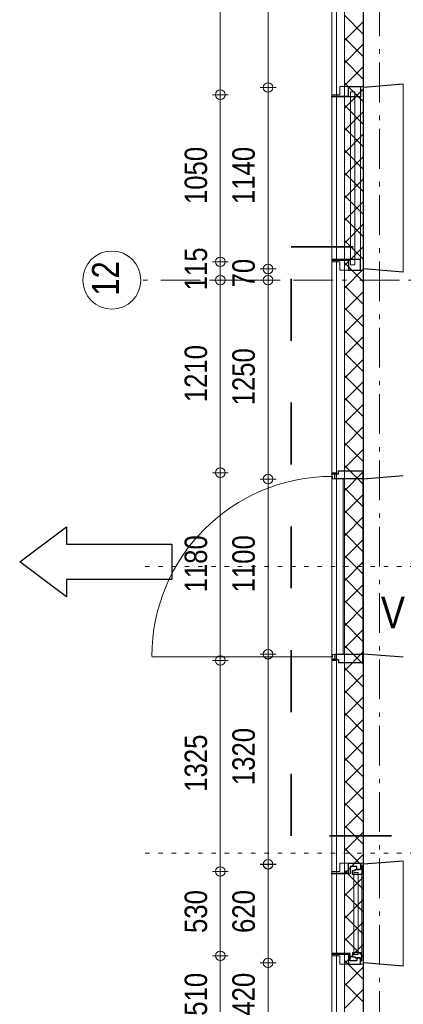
# Model space of a CAD drawing. Header units: millimetres. Extents: x 18442 to 242186, y -49554 to 63508.
# Tile 155 of 175: x 214675 to 217086, y 24452 to 30638. Entities that reach past the tile are written whole.
import ezdxf

# ---------------------------------------------------------------- set-up
doc = ezdxf.new("R2010")
doc.units = ezdxf.units.MM
doc.header["$LTSCALE"] = 400
doc.header["$PDMODE"] = 1
doc.header["$PDSIZE"] = 15
for name, pattern in [('STYLE_01', [0.416641, 0.208282, -0.208359]), ('STYLE_05', [0.208282, 0.069427, -0.138855]), ('STYLE_06', [1.041641, 0.625, -0.208282, 0.069427, -0.138931]), ('STYLE_22', [1.944444, 0.972222, -0.972222])]:
    doc.linetypes.add(name, pattern=pattern)
for name, color, linetype, lineweight in [('1800_GRID', 9, 'STYLE_01', 9), ('BA-Vluchtwegaanduiding', 43, 'Continuous', 9), ('Binnenkozijnen', 140, 'Continuous', 15), ('Buitenkozijnen', 140, 'Continuous', 15), ('Dimension-Buitengevel', 92, 'Continuous', 25), ('Fragmentaanduiding', 1, 'STYLE_22', 35), ('mat-beton (ihwg)', 5, 'Continuous', 25), ('mat-isolatie', 140, 'Continuous', 15), ('mat-multiplex-hor', 140, 'Continuous', 15), ('mat-natuursteen', 92, 'Continuous', 25), ('None', 7, 'Continuous', 9), ('Tekst', 140, 'Continuous', 15)]:
    doc.layers.add(name, color=color, linetype=linetype, lineweight=lineweight)
doc.styles.add('Abadi MT Condensed Light', font='txt', dxfattribs={"height": 176.388889})
doc.styles.add('Arial Narrow', font='ARIALN.TTF', dxfattribs={"height": 211.666667})

# ---------------------------------------------------------------- blocks, each defined once
blk = doc.blocks.new('*X756')
at = {"layer": 'None', "lineweight": 13}
for p, q in [((37321.1, 36913.8), (37441.1, 36793.8)), ((37321.1, 36772.4), (37441.1, 36652.4)), ((37321.1, 36631), (37441.1, 36511)), ((37321.1, 36489.6), (37441.1, 36369.6)), ((37321.1, 36348.2), (37441.1, 36228.2)), ((37321.1, 36206.8), (37441.1, 36086.8)), ((37321.1, 36065.4), (37441.1, 35945.4)), ((37321.1, 35924), (37441.1, 35804)), ((37321.1, 35782.6), (37441.1, 35662.6)), ((37321.1, 35641.2), (37441.1, 35521.2)), ((37321.1, 35499.8), (37441.1, 35379.8)), ((37321.1, 35358.4), (37441.1, 35238.4)), ((37321.1, 35217), (37441.1, 35097)), ((37321.1, 35075.6), (37441.1, 34955.6)), ((37321.1, 34934.2), (37441.1, 34814.2)), ((37321.1, 34792.8), (37441.1, 34672.8)), ((37321.1, 34651.4), (37441.1, 34531.4)), ((37321.1, 34510), (37441.1, 34390)), ((37321.1, 34368.6), (37441.1, 34248.6)), ((37321.1, 34227.2), (37441.1, 34107.2)), ((37321.1, 34085.8), (37441.1, 33965.8)), ((37321.1, 33944.4), (37441.1, 33824.4)), ((37321.1, 33803), (37441.1, 33683)), ((37321.1, 33661.6), (37441.1, 33541.6)), ((37321.1, 33520.2), (37441.1, 33400.2)), ((37321.1, 33378.8), (37441.1, 33258.8)), ((37321.1, 33237.4), (37441.1, 33117.4)), ((37321.1, 33096), (37441.1, 32976)), ((37321.1, 32954.6), (37441.1, 32834.6)), ((37321.1, 32813.2), (37441.1, 32693.2)), ((37321.1, 32671.8), (37441.1, 32551.8)), ((37321.1, 32530.4), (37441.1, 32410.4)), ((37321.1, 32389), (37441.1, 32269)), ((37321.1, 32247.6), (37441.1, 32127.6)), ((37321.1, 32106.2), (37441.1, 31986.2)), ((37321.1, 31964.8), (37441.1, 31844.8)), ((37321.1, 31823.4), (37441.1, 31703.4)), ((37321.1, 31682), (37441.1, 31562)), ((37321.1, 31540.6), (37441.1, 31420.6)), ((37321.1, 31399.2), (37441.1, 31279.2)), ((37321.1, 31257.8), (37441.1, 31137.8)), ((37321.1, 31116.4), (37441.1, 30996.4)), ((37321.1, 30975), (37441.1, 30855)), ((37321.1, 30833.6), (37441.1, 30713.6))]:
    blk.add_line(p, q, dxfattribs=at)
at = {"layer": 'None', "lineweight": 5}
for p, q in [((37321.1, 36755.4), (37441.1, 36875.4)), ((37321.1, 36614), (37441.1, 36734)), ((37321.1, 36472.6), (37441.1, 36592.6)), ((37321.1, 36331.2), (37441.1, 36451.2)), ((37321.1, 36189.7), (37441.1, 36309.7)), ((37321.1, 36048.3), (37441.1, 36168.3)), ((37321.1, 35906.9), (37441.1, 36026.9)), ((37321.1, 35765.5), (37441.1, 35885.5)), ((37321.1, 35624), (37441.1, 35744)), ((37321.1, 35482.6), (37441.1, 35602.6)), ((37321.1, 35341.2), (37441.1, 35461.2)), ((37321.1, 35199.8), (37441.1, 35319.8)), ((37321.1, 35058.4), (37441.1, 35178.4)), ((37321.1, 34916.9), (37441.1, 35036.9)), ((37321.1, 34775.5), (37441.1, 34895.5)), ((37321.1, 34634.1), (37441.1, 34754.1)), ((37321.1, 34492.7), (37441.1, 34612.7)), ((37321.1, 34351.3), (37441.1, 34471.3)), ((37321.1, 34209.8), (37441.1, 34329.8)), ((37321.1, 34068.4), (37441.1, 34188.4)), ((37321.1, 33927), (37441.1, 34047)), ((37321.1, 33785.6), (37441.1, 33905.6)), ((37321.1, 33644.1), (37441.1, 33764.1)), ((37321.1, 33502.7), (37441.1, 33622.7)), ((37321.1, 33361.3), (37441.1, 33481.3)), ((37321.1, 33219.9), (37441.1, 33339.9)), ((37321.1, 33078.5), (37441.1, 33198.5)), ((37321.1, 32937), (37441.1, 33057)), ((37321.1, 32795.6), (37441.1, 32915.6)), ((37321.1, 32654.2), (37441.1, 32774.2)), ((37321.1, 32512.8), (37441.1, 32632.8)), ((37321.1, 32371.4), (37441.1, 32491.4)), ((37321.1, 32229.9), (37441.1, 32349.9)), ((37321.1, 32088.5), (37441.1, 32208.5)), ((37321.1, 31947.1), (37441.1, 32067.1)), ((37321.1, 31805.7), (37441.1, 31925.7)), ((37321.1, 31664.2), (37441.1, 31784.2)), ((37321.1, 31522.8), (37441.1, 31642.8)), ((37321.1, 31381.4), (37441.1, 31501.4)), ((37321.1, 31240), (37441.1, 31360)), ((37321.1, 31098.6), (37441.1, 31218.6)), ((37321.1, 30957.1), (37441.1, 31077.1)), ((37321.1, 30815.7), (37441.1, 30935.7)), ((37321.1, 30674.3), (37441.1, 30794.3))]:
    blk.add_line(p, q, dxfattribs=at)
blk = doc.blocks.new('Overige in en uitgangen')
at = {"layer": 'BA-Vluchtwegaanduiding', "color": 92, "linetype": 'Continuous', "lineweight": 25}
blk.add_lwpolyline([(-274.1, -220.5), (-274.1, -110.3), (-935.6, -110.3), (-935.6, 110.2), (-274.1, 110.2), (-274.1, 220.5), (19.9, 0)], close=True, dxfattribs=at)
blk = doc.blocks.new('1200 pui gemeentehuis')
at = {"layer": 'Buitenkozijnen', "color": 92, "linetype": 'Continuous', "lineweight": 25}
for p, q in [((50, 0), (70, -250)), ((1230, 0), (1210, -250))]:
    blk.add_line(p, q, dxfattribs=at)
at = {"layer": 'Buitenkozijnen', "color": 43, "linetype": 'Continuous', "lineweight": 9}
blk.add_lwpolyline([(1165, -400), (1165, -450), (115, -450), (115, -400), (63, -400), (63, -250), (70, -250), (50, 0), (1230, 0), (1210, -250), (1217, -250), (1217, -400)], close=True, dxfattribs=at)
at = {"layer": 'None', "color": 8, "linetype": 'Continuous', "lineweight": 5}
blk.add_line((129, -270), (1150.5, -270), dxfattribs=at)
at = {"layer": 'None', "color": 92, "linetype": 'Continuous', "lineweight": 25}
for points in [[(63, -270), (129, -270), (129, -450), (125, -450), (125, -344), (63, -344), (63, -325)], [(1217, -270), (1151, -270), (1151, -450), (1155, -450), (1155, -344), (1217, -344), (1217, -325)]]:
    blk.add_lwpolyline(points, close=True, dxfattribs=at)
at = {"layer": 'None', "color": 140, "linetype": 'Continuous', "lineweight": 15}
blk.add_lwpolyline([(97.5, -304.8), (1183, -304.8), (1183, -331.2), (97.5, -331.2)], close=True, dxfattribs=at)
blk = doc.blocks.new('0600 pui gemeentehuis')
at = {"layer": '1800_GRID', "color": 8, "linetype": 'Continuous', "lineweight": 5}
for p in [(-520, 0), (0, 0), (40, 0), (720, 0), (760, 0), (1280, 0)]:
    blk.add_point(p, dxfattribs=at)
at = {"layer": 'Buitenkozijnen', "color": 92, "linetype": 'Continuous', "lineweight": 25}
for p, q in [((50.3, 0), (70.3, -250)), ((710.3, 0), (690.3, -250))]:
    blk.add_line(p, q, dxfattribs=at)
at = {"layer": 'Buitenkozijnen', "color": 43, "linetype": 'Continuous', "lineweight": 9}
blk.add_lwpolyline([(697.8, -400), (645.3, -400), (645.3, -450), (115.3, -450), (115.3, -400), (62.8, -400), (62.8, -250), (70.3, -250), (50.3, 0), (710.3, 0), (690.3, -250), (697.8, -250)], close=True, dxfattribs=at)
at = {"layer": 'None', "color": 8, "linetype": 'Continuous', "lineweight": 5}
blk.add_line((134.5, -260), (626, -260), dxfattribs=at)
at = {"layer": 'None', "color": 92, "linetype": 'Continuous', "lineweight": 25}
for points in [[(63.5, -270), (102.5, -270), (102.5, -291.7), (83.5, -291.7), (83.5, -335), (129.3, -335), (129.3, -450), (125.3, -450), (125.3, -344), (63.5, -344), (63.5, -325), (63.5, -325)], [(697, -270), (658, -270), (658, -291.7), (677, -291.7), (677, -335), (631.3, -335), (631.3, -450), (635.3, -450), (635.3, -344), (697, -344), (697, -325), (697, -325)]]:
    blk.add_lwpolyline(points, close=True, dxfattribs=at)
for points in [[(84.5, -270), (84.5, -260), (134.5, -260), (134.5, -320), (109.4, -320), (109.4, -301.9), (102.5, -301.9), (102.5, -274.7)], [(676, -270), (676, -260), (626, -260), (626, -320), (651.2, -320), (651.2, -301.9), (658, -301.9), (658, -274.7)]]:
    blk.add_lwpolyline(points, dxfattribs=at)
at = {"layer": 'None', "color": 140, "linetype": 'Continuous', "lineweight": 15}
blk.add_lwpolyline([(122.8, -284.2), (637.8, -284.2), (637.8, -310.6), (122.8, -310.6)], close=True, dxfattribs=at)
blk = doc.blocks.new('1200 pui trappenhuis bg')
at = {"layer": 'Buitenkozijnen', "color": 92, "linetype": 'Continuous', "lineweight": 25}
for p, q in [((-7.3, 450), (12.7, 200)), ((1132.7, 450), (1112.7, 200))]:
    blk.add_line(p, q, dxfattribs=at)
at = {"layer": 'mat-natuursteen', "color": 140, "lineweight": 15}
for p, q in [((-27.3, 30), (-27.3, 0)), ((1152.7, 30), (1152.7, 0))]:
    blk.add_line(p, q, dxfattribs=at)
at = {"layer": 'None', "color": 8, "linetype": 'Continuous', "lineweight": 5}
blk.add_line((10.7, 195), (1114.7, 195), dxfattribs=at)
at = {"layer": 'None', "color": 43, "linetype": 'Continuous', "lineweight": 9}
blk.add_line((1129.3, 0), (1129.3, -1129.9), dxfattribs=at)
at = {"layer": 'None', "color": 92, "linetype": 'Continuous', "lineweight": 25}
for points in [[(-39.3, 195), (10.7, 195), (10.7, 20.2), (-18.9, 20.2), (-18.9, 0), (-20.4, 0), (-20.4, 43.5), (-39.3, 43.5)], [(1164.7, 195), (1114.7, 195), (1114.7, 20.2), (1144.3, 20.2), (1144.3, 0), (1145.8, 0), (1145.8, 43.5), (1164.7, 43.5)]]:
    blk.add_lwpolyline(points, close=True, dxfattribs=at)
at = {"layer": 'None', "color": 140, "linetype": 'Continuous', "lineweight": 15}
blk.add_lwpolyline([(1114.7, 73), (1114.7, 6), (1129.3, 6), (1129.3, 0), (-4, 0), (-4, 6), (10.7, 6), (10.7, 73)], close=True, dxfattribs=at)
at = {"layer": 'None', "color": 43, "linetype": 'Continuous', "lineweight": 9}
blk.add_arc((1126, 0), 1129.9, 180, 270, dxfattribs=at)
blk = doc.blocks.new('Vluchtdeuraanduiding')
at = {"layer": 'BA-Vluchtwegaanduiding', "color": 43, "insert": (-106.9, 168.5), "char_height": 197.6, "attachment_point": 1, "style": 'Arial Narrow'}
blk.add_mtext('V', dxfattribs=at)
blk = doc.blocks.new('*U1524')
at = {"layer": 'Dimension-Buitengevel', "color": 43, "insert": (36616.7, 30628.3), "char_height": 141.11, "attachment_point": 1, "rotation": 90, "style": 'Abadi MT Condensed Light'}
blk.add_mtext('420', dxfattribs=at)
blk = doc.blocks.new('*U1525')
at = {"layer": 'Dimension-Buitengevel', "color": 43, "insert": (36616.7, 31148.3), "char_height": 141.11, "attachment_point": 1, "rotation": 90, "style": 'Abadi MT Condensed Light'}
blk.add_mtext('620', dxfattribs=at)
blk = doc.blocks.new('*U1526')
at = {"layer": 'Dimension-Buitengevel', "color": 43, "insert": (36616.7, 32076.9), "char_height": 141.11, "attachment_point": 1, "rotation": 90, "style": 'Abadi MT Condensed Light'}
blk.add_mtext('1320', dxfattribs=at)
blk = doc.blocks.new('*U1527')
at = {"layer": 'Dimension-Buitengevel', "color": 43, "insert": (36616.7, 33287.7), "char_height": 141.11, "attachment_point": 1, "rotation": 90, "style": 'Abadi MT Condensed Light'}
blk.add_mtext('1100', dxfattribs=at)
blk = doc.blocks.new('*U1528')
at = {"layer": 'Dimension-Buitengevel', "color": 43, "insert": (36616.7, 34462.7), "char_height": 141.11, "attachment_point": 1, "rotation": 90, "style": 'Abadi MT Condensed Light'}
blk.add_mtext('1250', dxfattribs=at)
blk = doc.blocks.new('*U1529')
at = {"layer": 'Dimension-Buitengevel', "color": 43, "insert": (36616.7, 35727.7), "char_height": 141.11, "attachment_point": 1, "rotation": 90, "style": 'Abadi MT Condensed Light'}
blk.add_mtext('1140', dxfattribs=at)
blk = doc.blocks.new('*U1556')
at = {"layer": 'Dimension-Buitengevel', "color": 140, "insert": (36316.7, 30628), "char_height": 141.11, "attachment_point": 1, "rotation": 90, "style": 'Abadi MT Condensed Light'}
blk.add_mtext('510', dxfattribs=at)
blk = doc.blocks.new('*U1557')
at = {"layer": 'Dimension-Buitengevel', "color": 140, "insert": (36316.7, 31148), "char_height": 141.11, "attachment_point": 1, "rotation": 90, "style": 'Abadi MT Condensed Light'}
blk.add_mtext('530', dxfattribs=at)
blk = doc.blocks.new('*U1558')
at = {"layer": 'Dimension-Buitengevel', "color": 140, "insert": (36316.7, 32035.1), "char_height": 141.11, "attachment_point": 1, "rotation": 90, "style": 'Abadi MT Condensed Light'}
blk.add_mtext('1325', dxfattribs=at)
blk = doc.blocks.new('*U1559')
at = {"layer": 'Dimension-Buitengevel', "color": 140, "insert": (36316.7, 33287.7), "char_height": 141.11, "attachment_point": 1, "rotation": 90, "style": 'Abadi MT Condensed Light'}
blk.add_mtext('1180', dxfattribs=at)
blk = doc.blocks.new('*U1560')
at = {"layer": 'Dimension-Buitengevel', "color": 140, "insert": (36316.7, 34482.7), "char_height": 141.11, "attachment_point": 1, "rotation": 90, "style": 'Abadi MT Condensed Light'}
blk.add_mtext('1210', dxfattribs=at)
blk = doc.blocks.new('*U1561')
at = {"layer": 'Dimension-Buitengevel', "color": 140, "insert": (36316.7, 35727.7), "char_height": 141.11, "attachment_point": 1, "rotation": 90, "style": 'Abadi MT Condensed Light'}
blk.add_mtext('1050', dxfattribs=at)
blk = doc.blocks.new('*U1785')
at = {"layer": 'Dimension-Buitengevel', "color": 43, "insert": (36616.7, 35203.9), "char_height": 141.11, "attachment_point": 1, "rotation": 90, "style": 'Abadi MT Condensed Light'}
blk.add_mtext('70', dxfattribs=at)
blk = doc.blocks.new('*U1786')
at = {"layer": 'Dimension-Buitengevel', "color": 140, "insert": (36316.7, 35185.8), "char_height": 141.11, "attachment_point": 1, "rotation": 90, "style": 'Abadi MT Condensed Light'}
blk.add_mtext('115', dxfattribs=at)
blk = doc.blocks.new('*U2414')
at = {"layer": '1800_GRID', "color": 43, "linetype": 'STYLE_05', "lineweight": 9}
for p, q in [((37241.1, 42249.8), (37241.1, 1249.8)), ((52842, 33450), (36042, 33450)), ((52842, 31650), (36042, 31650))]:
    blk.add_line(p, q, dxfattribs=at)

msp = doc.modelspace()

# ---------------------------------------------------------------- linework, layer by layer
at = {"layer": 'Dimension-Buitengevel', "color": 140, "linetype": 'Continuous', "lineweight": 15}
for p, q in [((215935.7849, 30166.61857), (215935.7849, 31436.11934)), ((215935.7849, 30166.61857), (215935.7849, 30216.61857)), ((215985.7849, 30166.61857), (215885.7849, 30166.61857)), ((215985.7849, 30166.61857), (215885.7849, 30166.61857)), ((215935.7849, 29116.61913), (215935.7849, 30166.61857)), ((215935.7849, 30116.61857), (215935.7849, 30166.61857)), ((215985.7849, 29116.61913), (215885.7849, 29116.61913)), ((215985.7849, 29116.61913), (215885.7849, 29116.61913)), ((215935.7849, 29066.61913), (215935.7849, 29116.61913)), ((215935.7849, 29066.61913), (215935.7849, 29116.61913)), ((215935.7849, 29116.61913), (215935.7849, 29001.61885)), ((215935.7849, 29001.61885), (215935.7849, 29051.61885)), ((215935.7849, 29001.61885), (215935.7849, 29051.61885)), ((215985.7849, 29001.61885), (215885.7849, 29001.61885)), ((215985.7849, 29001.61885), (215885.7849, 29001.61885)), ((215935.7849, 27791.61885), (215935.7849, 29001.61885)), ((215935.7849, 27791.61885), (215935.7849, 27841.61885)), ((215985.7849, 27791.61885), (215885.7849, 27791.61885)), ((215985.7849, 27791.61885), (215885.7849, 27791.61885)), ((215935.7849, 26611.61928), (215935.7849, 27791.61885)), ((215935.7849, 27741.61885), (215935.7849, 27791.61885)), ((215985.7849, 26611.61928), (215885.7849, 26611.61928)), ((215985.7849, 26611.61928), (215885.7849, 26611.61928)), ((215935.7849, 26611.61928), (215935.7849, 26661.61928)), ((215935.7849, 25286.36882), (215935.7849, 26611.61928)), ((215935.7849, 26561.61928), (215935.7849, 26611.61928)), ((215935.7849, 25286.36882), (215935.7849, 25336.36882)), ((215985.7849, 25286.36882), (215885.7849, 25286.36882)), ((215985.7849, 25286.36882), (215885.7849, 25286.36882)), ((215935.7849, 24756.36839), (215935.7849, 25286.36882)), ((215935.7849, 25236.36882), (215935.7849, 25286.36882)), ((215985.7849, 24756.36839), (215885.7849, 24756.36839)), ((215985.7849, 24756.36839), (215885.7849, 24756.36839)), ((215935.7849, 24756.36839), (215935.7849, 24806.36839)), ((215935.7849, 24246.36931), (215935.7849, 24756.36839)), ((215935.7849, 24706.36839), (215935.7849, 24756.36839))]:
    msp.add_line(p, q, dxfattribs=at)
at = {"layer": 'Dimension-Buitengevel', "color": 43, "linetype": 'Continuous', "lineweight": 9}
for p, q in [((216235.7849, 30211.61871), (216235.7849, 31391.61934)), ((216235.7849, 30211.61885), (216235.7849, 30261.61885)), ((216285.7849, 30211.61885), (216185.7849, 30211.61885)), ((216285.7849, 30211.61871), (216185.7849, 30211.61871)), ((216235.7849, 29071.61885), (216235.7849, 30211.61885)), ((216235.7849, 30161.61871), (216235.7849, 30211.61871)), ((216285.7849, 29071.61885), (216185.7849, 29071.61885)), ((216285.7849, 29071.61885), (216185.7849, 29071.61885)), ((216235.7849, 29021.61885), (216235.7849, 29071.61885)), ((216235.7849, 29021.61885), (216235.7849, 29071.61885)), ((216235.7849, 29071.61885), (216235.7849, 29001.61885)), ((216235.7849, 29001.61885), (216235.7849, 29051.61885)), ((216235.7849, 29001.61885), (216235.7849, 29051.61885)), ((216285.7849, 29001.61885), (216185.7849, 29001.61885)), ((216285.7849, 29001.61885), (216185.7849, 29001.61885)), ((216235.7849, 27751.61885), (216235.7849, 29001.61885)), ((216235.7849, 27751.61885), (216235.7849, 27801.61885)), ((216285.7849, 27751.61885), (216185.7849, 27751.61885)), ((216285.7849, 27751.61885), (216185.7849, 27751.61885)), ((216235.7849, 26651.61928), (216235.7849, 27751.61885)), ((216235.7849, 27701.61885), (216235.7849, 27751.61885)), ((216235.7849, 26650.81928), (216235.7849, 26700.81928)), ((216285.7849, 26651.61928), (216185.7849, 26651.61928)), ((216285.7849, 26650.81928), (216185.7849, 26650.81928)), ((216235.7849, 26601.61928), (216235.7849, 26651.61928)), ((216235.7849, 25330.81885), (216235.7849, 26650.81928)), ((216235.7849, 25331.61885), (216235.7849, 25381.61885)), ((216285.7849, 25331.61885), (216185.7849, 25331.61885)), ((216285.7849, 25330.81885), (216185.7849, 25330.81885)), ((216235.7849, 24711.61836), (216235.7849, 25331.61885)), ((216235.7849, 25280.81885), (216235.7849, 25330.81885)), ((216235.7849, 24711.61836), (216235.7849, 24761.61836)), ((216285.7849, 24711.61836), (216185.7849, 24711.61836)), ((216285.7849, 24711.61836), (216185.7849, 24711.61836)), ((216235.7849, 24291.61934), (216235.7849, 24711.61836)), ((216235.7849, 24661.61836), (216235.7849, 24711.61836))]:
    msp.add_line(p, q, dxfattribs=at)
at = {"layer": 'Dimension-Buitengevel', "color": 140, "lineweight": 15}
for centre in [(215935.7849, 30166.61857), (215935.7849, 30166.61857), (215935.7849, 29116.61913), (215935.7849, 29116.61913), (215935.7849, 29001.61885), (215935.7849, 29001.61885), (215935.7849, 27791.61885), (215935.7849, 27791.61885), (215935.7849, 26611.61928), (215935.7849, 26611.61928), (215935.7849, 25286.36882), (215935.7849, 25286.36882), (215935.7849, 24756.36839), (215935.7849, 24756.36839)]:
    msp.add_circle(centre, 29.99817, dxfattribs=at)
at = {"layer": 'Dimension-Buitengevel', "color": 43, "lineweight": 9}
for centre in [(216235.7849, 30211.61885), (216235.7849, 30211.61871), (216235.7849, 29071.61885), (216235.7849, 29071.61885), (216235.7849, 29001.61885), (216235.7849, 29001.61885), (216235.7849, 27751.61885), (216235.7849, 27751.61885), (216235.7849, 26651.61928), (216235.7849, 26650.81928), (216235.7849, 25331.61885), (216235.7849, 25330.81885), (216235.7849, 24711.61836), (216235.7849, 24711.61836)]:
    msp.add_circle(centre, 29.99817, dxfattribs=at)
at = {"layer": 'Fragmentaanduiding', "lineweight": 35}
msp.add_lwpolyline([(216381.7849, 29209.87051), (222455.02364, 29209.87051), (222455.02364, 25509.17051), (216381.7849, 25509.87051)], close=True, dxfattribs=at)
at = {"layer": 'mat-beton (ihwg)', "lineweight": 25}
msp.add_line((216835.82553, -173.38115), (216835.82553, 34651.61885), dxfattribs=at)
at = {"layer": 'mat-isolatie', "lineweight": 15}
for p, q in [((216715.82553, 1966.61885), (216715.82553, 34771.61885)), ((216835.82553, 1866.61885), (216835.82553, 34651.61885))]:
    msp.add_line(p, q, dxfattribs=at)
at = {"layer": 'mat-multiplex-hor', "lineweight": 15}
for p, q in [((216635.78505, 2048.61885), (216635.78505, 34851.61885)), ((216665.78505, 2048.61885), (216665.78505, 34821.61885))]:
    msp.add_line(p, q, dxfattribs=at)
at = {"layer": 'None', "color": 43, "linetype": 'STYLE_06', "lineweight": 9}
for p, q in [((216935.7849, 36201.40601), (216935.7849, -4998.54115)), ((234144.6849, 29001.61885), (215436.7149, 29001.61885))]:
    msp.add_line(p, q, dxfattribs=at)
at = {"layer": 'None', "color": 43, "linetype": 'Continuous', "lineweight": 9}
msp.add_circle((215254.10848, 29001.61885), 182.60642, dxfattribs=at)

# ---------------------------------------------------------------- block references
at = {"layer": '1800_GRID', "color": 7}
msp.add_blockref('*U2414', (179394.72553, -6248.38115), dxfattribs=at)
at = {"layer": 'BA-Vluchtwegaanduiding', "color": 7, "rotation": 180}
msp.add_blockref('Overige in en uitgangen', (214694.72553, 27231.61885), dxfattribs=at)
at = {"layer": 'Binnenkozijnen', "color": 7, "rotation": 270}
for name, p in [('1200 pui gemeentehuis', (217085.82553, 30281.61885)), ('0600 pui gemeentehuis', (217085.82553, 25401.61885)), ('0600 pui gemeentehuis', (217085.78505, 24361.61934))]:
    msp.add_blockref(name, p, dxfattribs=at)
at = {"layer": 'Dimension-Buitengevel', "color": 7}
for name in ['*U1561', '*U1529', '*U1786', '*U1785', '*U1560', '*U1528', '*U1559', '*U1527', '*U1526', '*U1558', '*U1557', '*U1525', '*U1556', '*U1524']:
    msp.add_blockref(name, (179394.72553, -6248.38115), dxfattribs=at)
at = {"layer": 'mat-isolatie'}
msp.add_blockref('*X756', (179394.72553, -6248.38115), dxfattribs=at)
at = {"layer": 'None', "color": 7, "rotation": 270}
msp.add_blockref('1200 pui trappenhuis bg', (216635.7849, 27764.28582), dxfattribs=at)
at = {"layer": 'Tekst', "color": 7}
msp.add_blockref('Vluchtdeuraanduiding', (217051.9995, 26843.20218), dxfattribs=at)

# ---------------------------------------------------------------- texts
at = {"layer": 'None', "color": 43, "insert": (215129.22514, 28904.25218), "char_height": 169.333333, "attachment_point": 1, "rotation": 90, "style": 'Arial Narrow'}
msp.add_mtext('12', dxfattribs=at)

doc.saveas('drawing.dxf')
